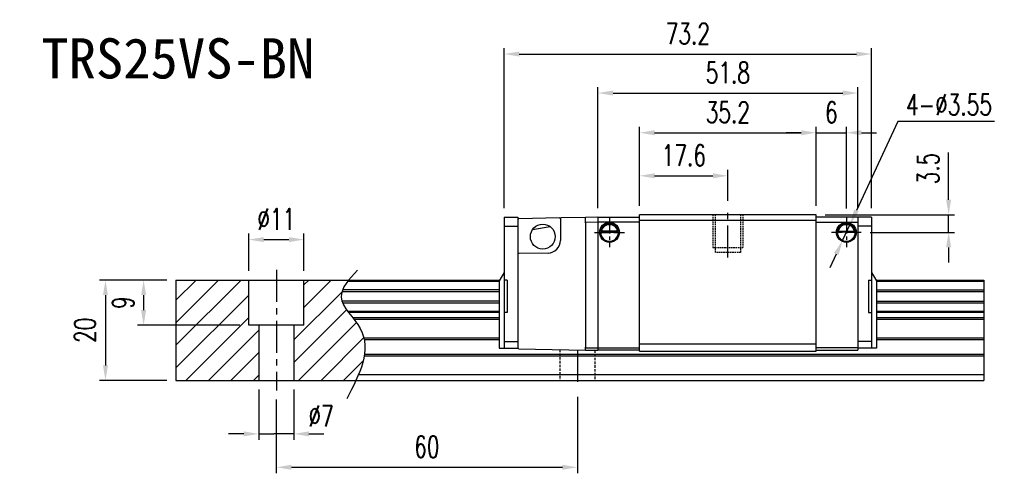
# Model space of a CAD drawing. Header units: millimetres. Extents: x 346 to 648, y 207 to 447.
# Tile 2 of 2: x 452 to 648, y 207 to 298. Entities that reach past the tile are written whole.
import ezdxf
from ezdxf.enums import TextEntityAlignment as Align

# ---------------------------------------------------------------- set-up
doc = ezdxf.new("R2010")
doc.units = ezdxf.units.MM
doc.header["$PDSIZE"] = -1
doc.linetypes.add('CENTER', pattern=[10.16, 6.35, -1.27, 1.27, -1.27])
doc.linetypes.add('DASHED', pattern=[0.75, 0.5, -0.25])
for name, color, linetype in [('2', 7, 'Continuous'), ('CHA', 7, 'Continuous'), ('CL', 1, 'CENTER'), ('DIM', 4, 'Continuous'), ('HID', 2, 'DASHED'), ('OUT', 3, 'Continuous'), ('中心線', 1, 'CENTER')]:
    doc.layers.add(name, color=color, linetype=linetype)
doc.styles.add('DIM-7', font='SIMPLEX.shx', dxfattribs={"width": 0.7, "bigfont": 'chineset.shx'})
doc.styles.add('T', font='kaiu.ttf')
doc.dimstyles.new('CNS', dxfattribs={"dimtxt": 3.5, "dimasz": 2.5, "dimexe": 1, "dimexo": 1.5, "dimgap": 0.09, "dimtad": 0, "dimdsep": 46, "dimtxsty": 'DIM-7', "dimcen": 0.09, "dimclrd": 1, "dimclre": 1, "dimclrt": 4, "dimadec": 0, "dimazin": 0, "dimtfac": 1, "dimtix": 1, "dimtmove": 2, "dimatfit": 3, "dimfxl": 1, "dimtvp": 0.971429, "dimtolj": 1, "dimarcsym": 0})
doc.dimstyles.new('CNSx1 (指線專用)', dxfattribs={"dimscale": 0.8, "dimtxt": 3.5, "dimasz": 2.5, "dimexe": 1, "dimexo": 1.5, "dimgap": 1, "dimtad": 1, "dimtih": 1, "dimtoh": 1, "dimdsep": 46, "dimtxsty": 'DIM-7', "dimcen": 0.09, "dimclrd": 256, "dimclre": 256, "dimclrt": 4, "dimadec": 0, "dimazin": 0, "dimtfac": 1, "dimtix": 1, "dimtmove": 1, "dimatfit": 3, "dimfxl": 1, "dimtvp": 0.971429, "dimtolj": 1, "dimarcsym": 0})

# ---------------------------------------------------------------- blocks, each defined once
blk = doc.blocks.new('*D142')
at = {"layer": 'DEFPOINTS', "color": 0}
for p in [(483.01, 245.83), (476.56, 236.83), (497.51, 236.83)]:
    blk.add_point(p, dxfattribs=at)
at = {"layer": 'DIM', "color": 7, "lineweight": -2}
for p, q in [((481.21, 245.83), (475.36, 245.83)), ((476.56, 242.83), (476.56, 239.83)), ((495.71, 236.83), (475.36, 236.83))]:
    blk.add_line(p, q, dxfattribs=at)
at = {"layer": 'DIM', "color": 7}
for points in [[(476.06, 242.83), (477.06, 242.83), (476.56, 245.83)], [(476.06, 239.83), (477.06, 239.83), (476.56, 236.83)]]:
    blk.add_solid(points, dxfattribs=at)
at = {"layer": 'DIM', "color": 7, "insert": (472.48, 241.33), "char_height": 4.2, "attachment_point": 5, "rotation": 90, "style": 'DIM-7'}
blk.add_mtext('\\A1;9', dxfattribs=at)
blk = doc.blocks.new('*D143')
at = {"layer": 'DEFPOINTS', "color": 0}
for p in [(508.51, 253.88), (497.51, 245.83), (508.51, 245.83)]:
    blk.add_point(p, dxfattribs=at)
at = {"layer": 'DIM', "color": 7, "lineweight": -2}
for p, q in [((497.51, 247.63), (497.51, 255.08)), ((500.51, 253.88), (505.51, 253.88)), ((508.51, 247.63), (508.51, 255.08))]:
    blk.add_line(p, q, dxfattribs=at)
at = {"layer": 'DIM', "color": 7}
for points in [[(500.51, 254.38), (500.51, 253.38), (497.51, 253.88)], [(505.51, 254.38), (505.51, 253.38), (508.51, 253.88)]]:
    blk.add_solid(points, dxfattribs=at)
at = {"layer": 'DIM', "color": 7, "insert": (503.01, 257.96), "char_height": 4.2, "attachment_point": 5, "style": 'DIM-7'}
blk.add_mtext('\\A1;%%C11', dxfattribs=at)
blk = doc.blocks.new('*D144')
at = {"layer": 'DEFPOINTS', "color": 0}
for p in [(499.51, 225.83), (506.51, 225.83), (499.51, 215.18)]:
    blk.add_point(p, dxfattribs=at)
at = {"layer": 'DIM', "color": 7, "lineweight": -2}
for p, q in [((499.51, 224.03), (499.51, 213.98)), ((506.51, 224.03), (506.51, 213.98)), ((496.51, 215.18), (493.51, 215.18)), ((499.51, 215.18), (502.51, 215.18)), ((503.51, 215.18), (502.51, 215.18)), ((506.51, 215.18), (503.51, 215.18)), ((509.51, 215.18), (512.51, 215.18))]:
    blk.add_line(p, q, dxfattribs=at)
at = {"layer": 'DIM', "color": 7}
for points in [[(496.51, 215.68), (496.51, 214.68), (499.51, 215.18)], [(509.51, 215.68), (509.51, 214.68), (506.51, 215.18)]]:
    blk.add_solid(points, dxfattribs=at)
at = {"layer": 'DIM', "color": 7, "insert": (511.93, 218.74), "char_height": 4.2, "attachment_point": 5, "style": 'DIM-7'}
blk.add_mtext('\\A1;%%C7', dxfattribs=at)
blk = doc.blocks.new('*D145')
at = {"layer": 'DEFPOINTS', "color": 0}
for p in [(503.01, 223.83), (563.01, 224.33), (563.01, 208.53)]:
    blk.add_point(p, dxfattribs=at)
at = {"layer": 'DIM', "color": 7, "lineweight": -2}
for p, q in [((503.01, 222.03), (503.01, 207.33)), ((563.01, 222.53), (563.01, 207.33)), ((506.01, 208.53), (560.01, 208.53))]:
    blk.add_line(p, q, dxfattribs=at)
at = {"layer": 'DIM', "color": 7}
for points in [[(506.01, 209.03), (506.01, 208.03), (503.01, 208.53)], [(560.01, 209.03), (560.01, 208.03), (563.01, 208.53)]]:
    blk.add_solid(points, dxfattribs=at)
at = {"layer": 'DIM', "color": 7, "insert": (533.01, 212.61), "char_height": 4.2, "attachment_point": 5, "style": 'DIM-7'}
blk.add_mtext('\\A1;60', dxfattribs=at)
blk = doc.blocks.new('*D146')
at = {"layer": 'DEFPOINTS', "color": 0}
for p in [(610.61, 275.17), (575.41, 258.83), (610.61, 258.83)]:
    blk.add_point(p, dxfattribs=at)
at = {"layer": 'DIM', "color": 7, "lineweight": -2}
for p, q in [((575.41, 260.63), (575.41, 276.37)), ((578.41, 275.17), (607.61, 275.17)), ((610.61, 260.63), (610.61, 276.37))]:
    blk.add_line(p, q, dxfattribs=at)
at = {"layer": 'DIM', "color": 7}
for points in [[(578.41, 275.67), (578.41, 274.67), (575.41, 275.17)], [(607.61, 275.67), (607.61, 274.67), (610.61, 275.17)]]:
    blk.add_solid(points, dxfattribs=at)
at = {"layer": 'DIM', "color": 7, "insert": (593.01, 279.25), "char_height": 4.2, "attachment_point": 5, "style": 'DIM-7'}
blk.add_mtext('\\A1;35.2', dxfattribs=at)
blk = doc.blocks.new('*D147')
at = {"layer": 'DEFPOINTS', "color": 0}
for p in [(621.61, 290.85), (548.41, 258.33), (621.61, 258.33)]:
    blk.add_point(p, dxfattribs=at)
at = {"layer": 'DIM', "color": 7, "lineweight": -2}
for p, q in [((548.41, 260.13), (548.41, 292.05)), ((551.41, 290.85), (618.61, 290.85)), ((621.61, 260.13), (621.61, 292.05))]:
    blk.add_line(p, q, dxfattribs=at)
at = {"layer": 'DIM', "color": 7}
for points in [[(551.41, 291.35), (551.41, 290.35), (548.41, 290.85)], [(618.61, 291.35), (618.61, 290.35), (621.61, 290.85)]]:
    blk.add_solid(points, dxfattribs=at)
at = {"layer": 'DIM', "color": 7, "insert": (585.01, 294.93), "char_height": 4.2, "attachment_point": 5, "style": 'DIM-7'}
blk.add_mtext('\\A1;73.2', dxfattribs=at)
blk = doc.blocks.new('*D148')
at = {"layer": 'DEFPOINTS', "color": 0}
for p in [(616.61, 275.17), (610.61, 258.83), (616.61, 258.31)]:
    blk.add_point(p, dxfattribs=at)
at = {"layer": 'DIM', "color": 7, "lineweight": -2}
for p, q in [((607.61, 275.17), (604.61, 275.17)), ((610.61, 260.63), (610.61, 276.37)), ((610.61, 275.17), (616.61, 275.17)), ((616.61, 260.11), (616.61, 276.37)), ((619.61, 275.17), (622.61, 275.17))]:
    blk.add_line(p, q, dxfattribs=at)
at = {"layer": 'DIM', "color": 7}
for points in [[(607.61, 275.67), (607.61, 274.67), (610.61, 275.17)], [(619.61, 275.67), (619.61, 274.67), (616.61, 275.17)]]:
    blk.add_solid(points, dxfattribs=at)
at = {"layer": 'DIM', "color": 7, "insert": (613.61, 279.25), "char_height": 4.2, "attachment_point": 5, "style": 'DIM-7'}
blk.add_mtext('\\A1;6', dxfattribs=at)
blk = doc.blocks.new('*D149')
at = {"layer": 'DEFPOINTS', "color": 0}
for p in [(610.61, 258.83), (619.59, 255.33), (637, 255.33)]:
    blk.add_point(p, dxfattribs=at)
at = {"layer": 'DIM', "color": 7, "lineweight": -2}
for p, q in [((637, 261.83), (637, 271.21)), ((612.41, 258.83), (638.2, 258.83)), ((637, 255.33), (637, 258.83)), ((621.39, 255.33), (638.2, 255.33)), ((637, 252.33), (637, 249.33))]:
    blk.add_line(p, q, dxfattribs=at)
at = {"layer": 'DIM', "color": 7}
for points in [[(636.5, 261.83), (637.5, 261.83), (637, 258.83)], [(636.5, 252.33), (637.5, 252.33), (637, 255.33)]]:
    blk.add_solid(points, dxfattribs=at)
at = {"layer": 'DIM', "color": 7, "insert": (632.92, 268.02), "char_height": 4.2, "attachment_point": 5, "rotation": 90, "style": 'DIM-7'}
blk.add_mtext('\\A1;3.5', dxfattribs=at)
blk = doc.blocks.new('*D150')
at = {"layer": 'DEFPOINTS', "color": 0}
for p in [(617.36, 256.94), (615.87, 253.72)]:
    blk.add_point(p, dxfattribs=at)
at = {"layer": 'DIM', "color": 0, "lineweight": -2}
for p, q in [((626.85, 277.44), (618.62, 259.66)), ((646.11, 277.44), (626.85, 277.44)), ((615.87, 253.72), (617.36, 256.94)), ((614.61, 251), (613.35, 248.28))]:
    blk.add_line(p, q, dxfattribs=at)
at = {"layer": 'DIM', "color": 0}
for points in [[(618.16, 259.87), (619.07, 259.45), (617.36, 256.94)], [(614.15, 251.21), (615.06, 250.79), (615.87, 253.72)]]:
    blk.add_solid(points, dxfattribs=at)
at = {"layer": 'DIM', "color": 0, "insert": (637.08, 280.74), "char_height": 4.2, "attachment_point": 5, "style": 'DIM-7'}
blk.add_mtext('\\A1;4-∅3.55', dxfattribs=at)
blk = doc.blocks.new('*D151')
at = {"layer": 'DEFPOINTS', "color": 0}
for p in [(483.01, 245.83), (468.96, 225.83), (483.01, 225.83)]:
    blk.add_point(p, dxfattribs=at)
at = {"layer": 'DIM', "color": 7, "lineweight": -2}
for p, q in [((481.21, 245.83), (467.76, 245.83)), ((468.96, 242.83), (468.96, 228.83)), ((481.21, 225.83), (467.76, 225.83))]:
    blk.add_line(p, q, dxfattribs=at)
at = {"layer": 'DIM', "color": 7}
for points in [[(468.46, 242.83), (469.46, 242.83), (468.96, 245.83)], [(468.46, 228.83), (469.46, 228.83), (468.96, 225.83)]]:
    blk.add_solid(points, dxfattribs=at)
at = {"layer": 'DIM', "color": 7, "insert": (464.88, 235.83), "char_height": 4.2, "attachment_point": 5, "rotation": 90, "style": 'DIM-7'}
blk.add_mtext('\\A1;20', dxfattribs=at)
blk = doc.blocks.new('*D152')
at = {"layer": 'DEFPOINTS', "color": 0}
for p in [(593.01, 266.59), (593.01, 259.83), (575.41, 258.83)]:
    blk.add_point(p, dxfattribs=at)
at = {"layer": 'DIM', "color": 7, "lineweight": -2}
for p, q in [((575.41, 260.63), (575.41, 267.79)), ((593.01, 261.63), (593.01, 267.79)), ((578.41, 266.59), (590.01, 266.59))]:
    blk.add_line(p, q, dxfattribs=at)
at = {"layer": 'DIM', "color": 7}
for points in [[(578.41, 267.09), (578.41, 266.09), (575.41, 266.59)], [(590.01, 267.09), (590.01, 266.09), (593.01, 266.59)]]:
    blk.add_solid(points, dxfattribs=at)
at = {"layer": 'DIM', "color": 7, "insert": (584.21, 270.67), "char_height": 4.2, "attachment_point": 5, "style": 'DIM-7'}
blk.add_mtext('\\A1;17.6', dxfattribs=at)
blk = doc.blocks.new('*D141')
at = {"layer": 'DEFPOINTS', "color": 0}
for p in [(618.91, 283.08), (567.11, 258.33), (618.91, 258.33)]:
    blk.add_point(p, dxfattribs=at)
at = {"layer": 'DIM', "color": 7, "lineweight": -2}
for p, q in [((567.11, 260.13), (567.11, 284.28)), ((570.11, 283.08), (615.91, 283.08)), ((618.91, 260.13), (618.91, 284.28))]:
    blk.add_line(p, q, dxfattribs=at)
at = {"layer": 'DIM', "color": 7}
for points in [[(570.11, 283.58), (570.11, 282.58), (567.11, 283.08)], [(615.91, 283.58), (615.91, 282.58), (618.91, 283.08)]]:
    blk.add_solid(points, dxfattribs=at)
at = {"layer": 'DIM', "color": 7, "insert": (593.01, 287.16), "char_height": 4.2, "attachment_point": 5, "style": 'DIM-7'}
blk.add_mtext('\\A1;51.8', dxfattribs=at)

msp = doc.modelspace()

# ---------------------------------------------------------------- hatches: boundary and pattern name
at = {"layer": 'DIM'}
h = msp.add_hatch(dxfattribs=at)
h.set_pattern_fill('ANSI31', color=0)
h.set_pattern_definition([(45, (118.7552, 129.007), (-2.245064, 2.245064), [])])
h.paths.add_polyline_path([(497.512, 245.83), (483.012, 245.83), (483.012, 225.83), (499.512, 225.83), (499.512, 236.83), (497.512, 236.83)])
edge = h.paths.add_edge_path()
edge.add_spline(control_points=[(518.887, 225.83), (520.539, 229.442), (522.175, 235.407), (514.656, 241.474), (516.536, 244.696), (517.454, 245.83)], knot_values=[2.2927229, 2.2927229, 2.2927229, 2.2927229, 12.943349, 20.3172467, 24.2982631, 24.2982631, 24.2982631, 24.2982631], degree=3, periodic=0)
edge.add_line((517.454, 245.83), (508.512, 245.83))
edge.add_line((508.512, 245.83), (508.512, 236.83))
edge.add_line((508.512, 236.83), (506.512, 236.83))
edge.add_line((506.512, 236.83), (506.512, 225.83))
edge.add_line((506.512, 225.83), (518.887, 225.83))

# ---------------------------------------------------------------- linework, layer by layer
at = {"layer": '2', "color": 0, "linetype": 'Continuous'}
for p, q in [((621.612, 258.331), (610.612, 258.331)), ((610.612, 257.331), (618.912, 257.331)), ((567.638, 255.381), (571.186, 255.381)), ((571.044, 255.514), (567.78, 255.514)), ((570.967, 255.581), (567.857, 255.581)), ((618.386, 255.381), (614.838, 255.381)), ((614.98, 255.514), (618.244, 255.514)), ((615.057, 255.581), (618.167, 255.581)), ((567.112, 232.331), (575.412, 232.331)), ((575.412, 231.831), (567.112, 231.831)), ((618.912, 232.331), (610.612, 232.331)), ((610.612, 231.831), (618.912, 231.831))]:
    msp.add_line(p, q, dxfattribs=at)
for centre, start, end in [((569.412, 255.331), 90, 270), ((569.412, 255.331), 270, 90), ((616.612, 255.331), 90, 270), ((616.612, 255.331), 270, 90)]:
    msp.add_arc(centre, 1.775, start, end, dxfattribs=at)
at = {"layer": '2', "color": 0, "linetype": 'Continuous', "extrusion": (0, 0, -1)}
for centre, radius, start, end in [((-569.412, 255.331), 1.975, 90, 270), ((-616.612, 255.331), 1.975, 270, 90), ((-616.612, 255.331), 1.975, 90, 270), ((-569.412, 255.331), 1.575, 9.1332, 90), ((-569.412, 255.331), 1.575, 90, 170.8668), ((-616.612, 255.331), 1.575, 9.1332, 90), ((-616.612, 255.331), 1.575, 90, 170.8668)]:
    msp.add_arc(centre, radius, start, end, dxfattribs=at)
at = {"layer": '2', "color": 0, "linetype": 'DASHED'}
msp.add_open_spline([(567.638, 255.38), (567.637, 255.364), (567.637, 255.347), (567.637, 255.331)], degree=3, dxfattribs=at)
at = {"layer": '2', "color": 0, "linetype": 'Continuous'}
for points, knots in [([(567.78, 255.514), (567.796, 255.59), (567.818, 255.679), (567.882, 255.869), (567.924, 255.971), (568.029, 256.166), (568.093, 256.263), (568.265, 256.474), (568.383, 256.584), (568.643, 256.765), (568.788, 256.838), (569.09, 256.935), (569.252, 256.962), (569.412, 256.962)], [0, 0, 0, 0, 0.1376864, 0.1376864, 0.275472, 0.275472, 0.4123557, 0.4123557, 0.6064308, 0.6064308, 0.8046387, 0.8046387, 1, 1, 1, 1]), ([(569.412, 256.962), (569.563, 256.962), (569.716, 256.938), (570.033, 256.842), (570.199, 256.758), (570.469, 256.56), (570.583, 256.449), (570.755, 256.23), (570.821, 256.123), (570.928, 255.909), (570.968, 255.799), (571.017, 255.633), (571.032, 255.57), (571.044, 255.514)], [0, 0, 0, 0, 0.1837975, 0.1837975, 0.4104893, 0.4104893, 0.6000274, 0.6000274, 0.749109, 0.749109, 0.8991923, 0.8991923, 1, 1, 1, 1]), ([(616.612, 256.962), (616.461, 256.962), (616.308, 256.938), (615.991, 256.842), (615.826, 256.758), (615.555, 256.56), (615.441, 256.449), (615.269, 256.23), (615.203, 256.123), (615.097, 255.909), (615.056, 255.799), (615.007, 255.633), (614.992, 255.57), (614.98, 255.514)], [0, 0, 0, 0, 0.1837975, 0.1837975, 0.4104893, 0.4104893, 0.6000274, 0.6000274, 0.749109, 0.749109, 0.8991923, 0.8991923, 1, 1, 1, 1]), ([(618.244, 255.514), (618.228, 255.59), (618.206, 255.679), (618.143, 255.869), (618.1, 255.971), (617.995, 256.166), (617.931, 256.263), (617.759, 256.474), (617.641, 256.584), (617.382, 256.765), (617.237, 256.838), (616.935, 256.935), (616.772, 256.962), (616.612, 256.962)], [0, 0, 0, 0, 0.1376864, 0.1376864, 0.275472, 0.275472, 0.4123557, 0.4123557, 0.6064308, 0.6064308, 0.8046387, 0.8046387, 1, 1, 1, 1])]:
    msp.add_open_spline(points, degree=3, knots=knots, dxfattribs=at)
for points in [[(567.78, 255.514), (567.806, 255.536), (567.832, 255.558), (567.857, 255.581)], [(570.967, 255.581), (570.993, 255.558), (571.018, 255.536), (571.044, 255.514)], [(615.057, 255.581), (615.032, 255.558), (615.006, 255.536), (614.98, 255.514)]]:
    msp.add_open_spline(points, degree=3, dxfattribs=at)
at = {"layer": 'CL', "color": 0, "ltscale": 0.5}
for p, q in [((569.412, 258.306), (569.412, 252.356)), ((616.612, 258.306), (616.612, 252.356)), ((566.437, 255.331), (572.387, 255.331)), ((619.587, 255.331), (613.637, 255.331))]:
    msp.add_line(p, q, dxfattribs=at)
at = {"layer": 'HID', "color": 0, "ltscale": 0.6}
for p, q in [((590.012, 258.83), (590.012, 252.33)), ((590.512, 251.33), (590.512, 258.83)), ((595.512, 258.83), (595.512, 251.33)), ((596.012, 258.83), (596.012, 252.33)), ((590.012, 252.33), (596.012, 252.33)), ((595.512, 251.33), (590.512, 251.33))]:
    msp.add_line(p, q, dxfattribs=at)
at = {"layer": 'HID', "color": 0}
for p, q in [((559.512, 231.97), (559.512, 225.83)), ((566.512, 231.841), (566.512, 225.83))]:
    msp.add_line(p, q, dxfattribs=at)
at = {"layer": 'OUT', "color": 0, "linetype": 'Continuous'}
for p, q in [((548.412, 258.331), (551.112, 258.331)), ((551.112, 258.331), (551.112, 232.231)), ((567.112, 258.331), (575.412, 258.331)), ((575.412, 257.331), (567.112, 257.331))]:
    msp.add_line(p, q, dxfattribs=at)
at = {"layer": 'OUT', "color": 0}
for p, q in [((548.412, 258.331), (548.412, 232.231)), ((559.416, 258.19), (551.309, 258.049)), ((559.416, 258.19), (559.809, 258.197)), ((559.612, 257.997), (559.612, 257.192)), ((559.612, 257.192), (559.612, 253.711)), ((564.612, 258.281), (559.809, 258.197)), ((567.112, 258.331), (564.612, 258.287)), ((564.612, 258.222), (564.612, 258.287)), ((564.612, 257.369), (564.612, 258.222)), ((564.612, 257.227), (564.612, 257.369)), ((567.112, 257.331), (564.612, 257.313)), ((564.612, 257.227), (564.612, 232.434)), ((567.112, 258.331), (567.112, 231.831)), ((575.412, 231.63), (575.412, 258.83)), ((610.612, 258.83), (575.412, 258.83)), ((575.412, 257.78), (610.612, 257.78)), ((610.612, 231.63), (610.612, 258.83)), ((618.912, 258.331), (618.912, 231.831)), ((621.612, 258.331), (621.612, 232.231)), ((548.412, 256.557), (551.112, 256.557)), ((554.066, 255.874), (557.558, 256.489)), ((621.612, 256.557), (618.912, 256.557)), ((557.156, 251.212), (551.309, 251.11)), ((548.412, 247.331), (547.412, 245.677)), ((621.612, 247.331), (622.612, 245.677)), ((483.012, 245.83), (547.505, 245.83)), ((483.012, 245.83), (483.012, 225.83)), ((497.512, 236.83), (497.512, 245.83)), ((508.512, 236.83), (508.512, 245.83)), ((517.251, 245.574), (547.412, 245.574)), ((547.412, 245.677), (547.412, 232.231)), ((549.012, 245.83), (548.412, 245.83)), ((549.012, 245.83), (549.012, 239.33)), ((621.012, 245.83), (621.012, 239.33)), ((621.012, 245.83), (621.612, 245.83)), ((622.52, 245.83), (644.012, 245.83)), ((622.612, 245.677), (622.612, 232.231)), ((622.612, 245.574), (644.012, 245.574)), ((644.012, 245.83), (644.012, 225.83)), ((516.096, 243.57), (547.412, 243.57)), ((547.412, 243.865), (516.206, 243.865)), ((622.612, 243.865), (644.012, 243.865)), ((622.612, 243.57), (644.012, 243.57)), ((547.412, 241.59), (516.093, 241.59)), ((622.612, 241.59), (644.012, 241.59)), ((516.204, 241.295), (547.412, 241.295)), ((517.214, 239.615), (547.412, 239.615)), ((517.336, 239.451), (547.412, 239.451)), ((622.612, 241.295), (644.012, 241.295)), ((622.612, 239.615), (644.012, 239.615)), ((622.612, 239.451), (644.012, 239.451)), ((518.191, 238.357), (547.412, 238.357)), ((518.469, 238.003), (547.412, 238.003)), ((549.012, 239.33), (548.412, 239.33)), ((621.012, 239.33), (621.612, 239.33)), ((622.612, 238.357), (644.012, 238.357)), ((622.612, 238.003), (644.012, 238.003)), ((508.512, 236.83), (497.512, 236.83)), ((499.512, 236.83), (499.512, 225.83)), ((506.512, 236.83), (506.512, 225.83)), ((520.461, 234.337), (547.412, 234.337)), ((520.539, 233.984), (547.412, 233.984)), ((548.412, 233.606), (551.112, 233.606)), ((621.612, 233.606), (618.912, 233.606)), ((622.612, 234.337), (644.012, 234.337)), ((622.612, 233.984), (644.012, 233.984)), ((547.412, 232.231), (551.112, 232.231)), ((551.309, 232.113), (564.612, 231.881)), ((564.612, 232.293), (564.612, 232.434)), ((564.612, 232.349), (567.112, 232.331)), ((564.612, 231.939), (564.612, 232.293)), ((564.612, 231.874), (564.612, 231.939)), ((564.612, 231.874), (567.112, 231.831)), ((575.412, 233.13), (610.612, 233.13)), ((575.412, 231.63), (610.612, 231.63)), ((622.612, 232.231), (618.912, 232.231)), ((520.532, 230.723), (644.012, 230.723)), ((520.587, 231.077), (644.012, 231.077)), ((483.012, 225.83), (644.012, 225.83)), ((519.41, 227.03), (644.012, 227.03))]:
    msp.add_line(p, q, dxfattribs=at)
msp.add_circle((556.112, 254.481), 2.475, dxfattribs=at)
for centre, radius, start, end in [((551.312, 257.849), 0.2, 91, 180), ((557.112, 253.711), 2.5, 271, 0), ((551.312, 250.91), 0.2, 91, 180)]:
    msp.add_arc(centre, radius, start, end, dxfattribs=at)
at = {"layer": 'OUT', "color": 0, "extrusion": (0, 0, -1)}
msp.add_arc((-559.812, 257.997), 0.2, 360, 89, dxfattribs=at)
at = {"layer": 'OUT', "color": 0, "linetype": 'Continuous', "extrusion": (0, 0, -1)}
msp.add_arc((-569.412, 255.331), 1.975, 270, 90, dxfattribs=at)
at = {"layer": 'OUT', "color": 0, "extrusion": (0, -1e-16, -1)}
msp.add_arc((-551.312, 232.313), 0.2, 271, 0, dxfattribs=at)
at = {"layer": 'OUT', "color": 0}
for points in [[(618.244, 255.514), (618.218, 255.536), (618.193, 255.558), (618.167, 255.581)], [(618.386, 255.38), (618.387, 255.364), (618.387, 255.347), (618.387, 255.331)]]:
    msp.add_open_spline(points, degree=3, dxfattribs=at)
msp.add_open_spline([(519.212, 247.792), (517.53, 246.002), (513.872, 242.106), (523.398, 234.421), (519.582, 227.036), (517.069, 222.172)], degree=3, knots=[0, 0, 0, 0, 6.2737393, 13.647637, 27.8750855, 27.8750855, 27.8750855, 27.8750855], dxfattribs=at)
at = {"layer": '中心線', "color": 0}
for p, q in [((593.012, 250.33), (593.012, 259.83)), ((503.012, 247.83), (503.012, 223.83)), ((563.012, 231.909), (563.012, 224.33))]:
    msp.add_line(p, q, dxfattribs=at)

# ---------------------------------------------------------------- texts
at = {"layer": 'CHA', "color": 0, "style": 'T'}
msp.add_text('TRS25VS-BN', height=8, dxfattribs=at).set_placement((483.383, 289.985), align=Align.MIDDLE)

# ---------------------------------------------------------------- dimensions: what is measured, and where the dimension line sits
at = {"layer": 'DIM', "color": 0}
for base, p1, p2, picture, middle in [((621.612, 290.851), (548.412, 258.331), (621.612, 258.331), '*D147', (585.012, 294.931)), ((618.912, 283.076), (567.112, 258.331), (618.912, 258.331), '*D141', (593.012, 287.156)), ((563.012, 208.531), (503.012, 223.83), (563.012, 224.33), '*D145', (533.012, 212.611))]:
    dim = msp.add_linear_dim(base=base, p1=p1, p2=p2, dimstyle='CNS', override={"dimscale": 1.2, "dimclrd": 7, "dimclre": 7, "dimclrt": 7}, dxfattribs=at)
    dim.commit()
    dim.dimension.update_dxf_attribs({"geometry": picture, "text_midpoint": middle})
dim = msp.add_diameter_dim_2p(p1=(615.866, 253.72), p2=(617.358, 256.941), text='4-<>', dimstyle='CNSx1 (指線專用)', override={"dimscale": 1.2, "dimclrd": 0, "dimclre": 0, "dimclrt": 0}, dxfattribs=at)
dim.commit()
dim.dimension.update_dxf_attribs({"geometry": '*D150', "text_midpoint": (626.848, 277.44), "dimtype": 163})
for base, p1, p2, angle, picture, middle in [((610.612, 275.17), (575.412, 258.83), (610.612, 258.83), 180, '*D146', (593.012, 279.25)), ((616.612, 275.17), (610.612, 258.83), (616.612, 258.306), 180, '*D148', (613.612, 279.25)), ((593.012, 266.589), (575.412, 258.83), (593.012, 259.83), 180, '*D152', (584.212, 270.669)), ((468.961, 225.83), (483.012, 245.83), (483.012, 225.83), 90, '*D151', (464.881, 235.83)), ((476.558, 236.83), (483.012, 245.83), (497.512, 236.83), 90, '*D142', (472.478, 241.33))]:
    dim = msp.add_linear_dim(base=base, p1=p1, p2=p2, angle=angle, dimstyle='CNS', override={"dimscale": 1.2, "dimclrd": 7, "dimclre": 7, "dimclrt": 7}, dxfattribs=at)
    dim.commit()
    dim.dimension.update_dxf_attribs({"geometry": picture, "text_midpoint": middle})
dim = msp.add_linear_dim(base=(636.997, 255.331), p1=(610.612, 258.83), p2=(619.587, 255.331), angle=270, dimstyle='CNS', override={"dimscale": 1.2, "dimclrd": 7, "dimclre": 7, "dimclrt": 7, "dimtmove": 0}, dxfattribs=at)
dim.commit()
dim.dimension.update_dxf_attribs({"geometry": '*D149', "text_midpoint": (636.997, 268.018), "dimtype": 160})
dim = msp.add_linear_dim(base=(508.512, 253.883), p1=(497.512, 245.83), p2=(508.512, 245.83), angle=180, text='%%C<>', dimstyle='CNS', override={"dimscale": 1.2, "dimclrd": 7, "dimclre": 7, "dimclrt": 7}, dxfattribs=at)
dim.commit()
dim.dimension.update_dxf_attribs({"geometry": '*D143', "text_midpoint": (503.012, 257.963)})
dim = msp.add_linear_dim(base=(499.512, 215.18), p1=(506.512, 225.83), p2=(499.512, 225.83), text='%%C<>', dimstyle='CNS', override={"dimscale": 1.2, "dimclrd": 7, "dimclre": 7, "dimclrt": 7}, dxfattribs=at)
dim.commit()
dim.dimension.update_dxf_attribs({"geometry": '*D144', "text_midpoint": (511.93, 218.738), "dimtype": 160})

doc.saveas('drawing.dxf')
